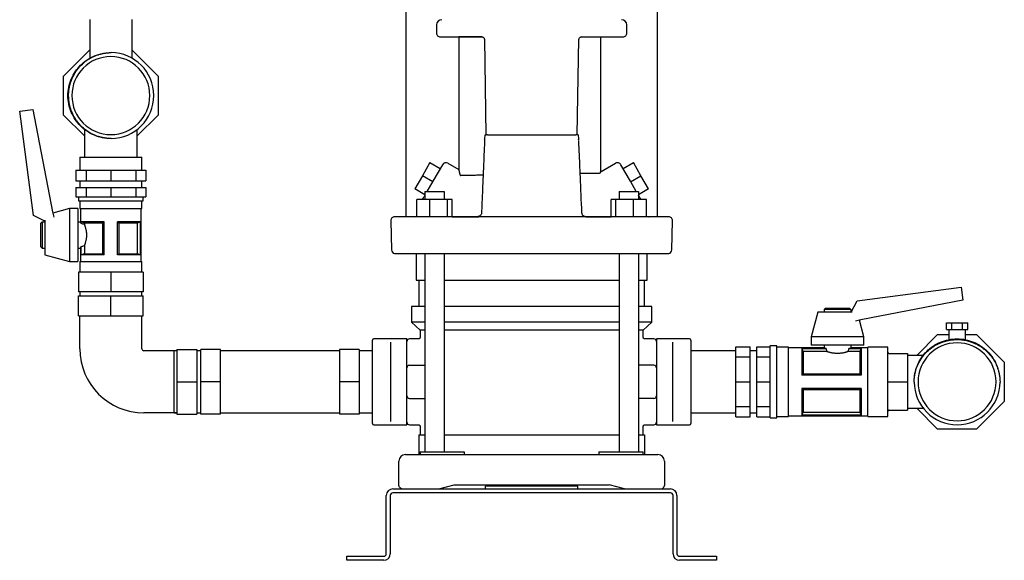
# Model space of a CAD drawing. Header units: millimetres. Extents: x 16 to 1624, y 15 to 847.
# Tile 5 of 6: x 879 to 1624, y 15 to 424. Entities that reach past the tile are written whole.
import ezdxf

# ---------------------------------------------------------------- set-up
doc = ezdxf.new("R2010")
doc.units = ezdxf.units.MM

msp = doc.modelspace()

# ---------------------------------------------------------------- linework, layer by layer
at = {"color": 7, "linetype": 'Continuous', "lineweight": 25}
for p, q in [((1171.11, 274.76), (1171.11, 508.86)), ((1361.11, 437.76), (1361.11, 274.76)), ((931.76, 423.86), (931.76, 394.72)), ((963.76, 394.56), (963.76, 423.86)), ((1194.07, 419.8), (1194.01, 413.79)), ((1338.22, 413.79), (1338.15, 419.8)), ((1197.01, 410.76), (1228.64, 410.76)), ((1210.87, 410.76), (1210.87, 310.45)), ((1228.52, 410.76), (1210.87, 410.76)), ((1228.97, 410.66), (1228.76, 410.75)), ((1303.59, 410.76), (1303.13, 410.65)), ((1303.59, 410.76), (1335.22, 410.76)), ((1318.36, 308.76), (1318.36, 410.76)), ((1230.3, 409.01), (1231.55, 336.76)), ((1300.68, 336.71), (1301.94, 409.01)), ((911.86, 381.17), (931.76, 401.07)), ((963.76, 400.77), (983.36, 381.17)), ((911.86, 351.55), (911.86, 381.17)), ((919.43, 381.63), (919.74, 382.1)), ((983.36, 381.17), (983.36, 351.55)), ((878.6, 354.46), (888.49, 355.77)), ((889.05, 275.7), (878.6, 354.46)), ((888.49, 355.77), (903.51, 278.51)), ((927.61, 335.8), (911.86, 351.55)), ((983.36, 351.55), (967.61, 335.8)), ((927.61, 340.75), (927.61, 319.86)), ((967.61, 319.86), (967.61, 340.74)), ((1301.73, 332.54), (1301.69, 333.41)), ((924.14, 319.86), (924.14, 309.86)), ((924.14, 319.86), (947.61, 319.86)), ((947.61, 319.86), (971.09, 319.86)), ((971.09, 309.86), (971.09, 319.86)), ((1189.15, 315.68), (1183.4, 305.72)), ((1189.15, 315.68), (1196.95, 311.18)), ((1198.61, 314.06), (1191.42, 301.61)), ((1202.71, 315.16), (1210.87, 310.45)), ((1318.78, 308.96), (1329.51, 315.16)), ((1340.8, 301.61), (1333.61, 314.06)), ((1335.28, 311.18), (1343.07, 315.68)), ((1348.82, 305.72), (1343.07, 315.68)), ((921.04, 309.86), (921.04, 301.86)), ((921.04, 309.86), (928.82, 309.86)), ((928.82, 309.86), (928.82, 301.86)), ((928.82, 309.86), (947.61, 309.86)), ((947.61, 309.86), (947.61, 301.86)), ((947.61, 309.86), (966.4, 309.86)), ((966.4, 309.86), (966.4, 301.86)), ((966.4, 309.86), (974.19, 309.86)), ((974.19, 309.86), (974.19, 301.86)), ((1183.4, 305.72), (1177.65, 295.76)), ((1191.2, 301.22), (1183.4, 305.72)), ((1341.03, 301.22), (1348.82, 305.72)), ((1354.57, 295.76), (1348.82, 305.72)), ((921.04, 301.86), (928.82, 301.86)), ((924.14, 301.86), (924.14, 296.86)), ((928.82, 301.86), (947.61, 301.86)), ((947.61, 301.86), (966.4, 301.86)), ((966.4, 301.86), (974.19, 301.86)), ((971.09, 296.86), (971.09, 301.86)), ((1191.42, 301.61), (1186.89, 293.76)), ((1345.33, 293.76), (1340.8, 301.61)), ((921.04, 296.86), (921.04, 289.86)), ((921.04, 296.86), (928.82, 296.86)), ((928.82, 296.86), (928.82, 289.86)), ((928.82, 296.86), (947.61, 296.86)), ((947.61, 296.86), (947.61, 289.86)), ((947.61, 296.86), (966.4, 296.86)), ((966.4, 296.86), (966.4, 289.86)), ((966.4, 296.86), (974.19, 296.86)), ((974.19, 296.86), (974.19, 289.86)), ((1185.27, 291.36), (1177.65, 295.76)), ((1185.27, 293.76), (1185.27, 287.76)), ((1185.27, 293.76), (1199.87, 293.76)), ((1199.87, 293.76), (1199.87, 287.76)), ((1332.36, 293.76), (1332.36, 287.76)), ((1332.36, 293.76), (1346.96, 293.76)), ((1354.57, 295.76), (1346.96, 291.36)), ((1346.96, 293.76), (1346.96, 287.76)), ((921.04, 289.86), (928.82, 289.86)), ((923.14, 289.86), (923.14, 286.86)), ((923.14, 286.86), (947.61, 286.86)), ((924.14, 286.86), (924.14, 280.86)), ((928.82, 289.86), (947.61, 289.86)), ((947.61, 289.86), (966.4, 289.86)), ((947.61, 286.86), (972.09, 286.86)), ((966.4, 289.86), (974.19, 289.86)), ((971.09, 280.86), (971.09, 286.86)), ((972.09, 286.86), (972.09, 289.86)), ((1179.18, 274.76), (1179.18, 287.76)), ((1188.98, 287.76), (1179.18, 287.76)), ((1184.31, 289.29), (1184.1, 288.93)), ((1188.98, 274.76), (1188.98, 287.76)), ((1202.37, 287.76), (1188.98, 287.76)), ((1202.37, 274.76), (1202.37, 287.76)), ((1205.95, 287.76), (1202.37, 287.76)), ((1205.96, 274.76), (1205.95, 287.76)), ((1326.27, 274.76), (1326.27, 287.76)), ((1329.85, 287.76), (1326.27, 287.76)), ((1329.85, 274.76), (1329.85, 287.76)), ((1343.24, 287.76), (1329.85, 287.76)), ((1343.24, 274.76), (1343.24, 287.76)), ((1353.04, 287.76), (1343.24, 287.76)), ((1353.04, 274.76), (1353.04, 287.76)), ((1353.04, 275.08), (1353.04, 287.76)), ((1353.04, 287.76), (1353.04, 287.76)), ((903.51, 278.51), (904.45, 274.38)), ((916.39, 280.86), (903.74, 277.49)), ((922.64, 280.86), (916.39, 280.86)), ((916.39, 280.86), (916.39, 260.86)), ((922.64, 280.86), (922.64, 260.86)), ((924.14, 280.86), (947.61, 280.86)), ((924.64, 280.86), (924.64, 270.86)), ((947.61, 280.86), (971.09, 280.86)), ((970.59, 240.86), (970.59, 280.86)), ((1228.17, 277.79), (1228.02, 276.89)), ((1304.13, 277.68), (1304.09, 277.79)), ((1304.26, 276.89), (1304.11, 277.79)), ((1304.26, 276.89), (1304.29, 276.84)), ((897.64, 271.3), (889.05, 275.7)), ((894.64, 269.86), (895.64, 270.86)), ((894.64, 251.86), (894.64, 269.86)), ((895.64, 270.86), (897.64, 270.86)), ((895.64, 270.86), (895.64, 250.86)), ((897.64, 272.04), (897.64, 260.86)), ((922.64, 270.86), (924.64, 270.86)), ((942.61, 270.86), (925.19, 270.86)), ((925.19, 269.52), (925.19, 270.86)), ((925.19, 269.52), (925.24, 269.52)), ((925.24, 269.52), (925.24, 270.84)), ((941.54, 269.93), (927.54, 269.93)), ((927.54, 269.93), (927.54, 268.81)), ((941.54, 246.79), (941.54, 269.93)), ((942.61, 245.86), (942.61, 270.86)), ((970.04, 270.86), (952.61, 270.86)), ((952.61, 245.86), (952.61, 270.86)), ((967.69, 269.93), (953.68, 269.93)), ((953.68, 269.93), (953.68, 246.79)), ((967.69, 246.79), (967.69, 269.93)), ((969.98, 270.84), (969.98, 245.88)), ((970.04, 245.86), (970.04, 270.86)), ((1159.46, 271.68), (1160.04, 249.68)), ((1176.52, 274.76), (1162.46, 274.76)), ((1348.37, 274.76), (1183.85, 274.76)), ((1205.96, 274.76), (1226.03, 274.76)), ((1205.96, 274.76), (1225.25, 274.76)), ((1307.03, 274.76), (1326.27, 274.76)), ((1354.88, 274.76), (1355.12, 274.76)), ((1369.77, 274.76), (1355.71, 274.76)), ((1372.19, 249.68), (1372.77, 271.68)), ((897.64, 260.86), (897.64, 245.86)), ((916.39, 260.86), (916.39, 240.86)), ((922.64, 260.86), (922.64, 240.86)), ((894.64, 251.86), (895.64, 250.86)), ((895.64, 250.86), (897.64, 250.86)), ((922.64, 250.86), (924.64, 250.86)), ((924.64, 250.86), (924.64, 240.86)), ((925.19, 245.86), (925.19, 252.2)), ((925.24, 252.2), (925.19, 252.2)), ((925.24, 245.88), (925.24, 252.2)), ((927.54, 252.91), (927.54, 246.79)), ((927.54, 246.79), (941.54, 246.79)), ((953.68, 246.79), (967.69, 246.79)), ((1178.76, 246.86), (1178.76, 226.86)), ((1185.27, 246.86), (1185.27, 96.86)), ((1199.87, 246.86), (1199.87, 96.86)), ((1332.36, 246.86), (1332.36, 96.86)), ((1346.96, 246.86), (1346.96, 96.86)), ((1353.46, 226.86), (1353.46, 246.86)), ((897.64, 245.86), (916.39, 240.86)), ((916.39, 240.86), (922.64, 240.86)), ((924.14, 240.86), (924.14, 232.86)), ((924.14, 240.86), (947.61, 240.86)), ((942.61, 245.86), (925.19, 245.86)), ((947.61, 240.86), (971.09, 240.86)), ((970.04, 245.86), (952.61, 245.86)), ((971.09, 232.86), (971.09, 240.86)), ((923.06, 232.86), (923.06, 217.86)), ((947.61, 232.86), (923.06, 232.86)), ((947.61, 232.86), (947.61, 217.86)), ((972.16, 232.86), (947.61, 232.86)), ((972.16, 232.86), (972.16, 217.86)), ((1178.76, 226.86), (1185.27, 226.86)), ((1180.76, 226.86), (1180.76, 206.86)), ((1199.87, 226.86), (1266.11, 226.86)), ((1266.11, 226.86), (1332.36, 226.86)), ((1346.96, 226.86), (1353.46, 226.86)), ((1351.46, 206.86), (1351.46, 226.86)), ((947.61, 217.86), (923.06, 217.86)), ((924.14, 217.86), (924.14, 214.86)), ((972.16, 217.86), (947.61, 217.86)), ((971.09, 214.86), (971.09, 217.86)), ((1512.45, 211.1), (1591.21, 221.55)), ((1591.21, 221.55), (1592.52, 211.66)), ((923.06, 199.86), (923.06, 214.86)), ((923.06, 214.86), (947.61, 214.86)), ((947.61, 199.86), (947.61, 214.86)), ((947.61, 214.86), (972.16, 214.86)), ((972.16, 199.86), (972.16, 214.86)), ((1508.05, 202.51), (1512.45, 211.1)), ((1592.52, 211.66), (1515.26, 196.64)), ((1175.11, 206.86), (1175.11, 194.86)), ((1185.27, 206.86), (1175.11, 206.86)), ((1266.11, 206.86), (1199.87, 206.86)), ((1332.36, 206.86), (1266.11, 206.86)), ((1357.11, 206.86), (1346.96, 206.86)), ((1357.11, 194.86), (1357.11, 206.86)), ((1482.61, 202.51), (1477.61, 183.76)), ((1497.61, 202.51), (1482.61, 202.51)), ((1488.61, 205.51), (1487.61, 204.51)), ((1487.61, 204.51), (1487.61, 202.51)), ((1507.61, 204.51), (1487.61, 204.51)), ((1488.61, 205.51), (1506.61, 205.51)), ((1508.79, 202.51), (1497.61, 202.51)), ((1506.61, 205.51), (1507.61, 204.51)), ((1507.61, 204.51), (1507.61, 202.51)), ((923.06, 199.86), (947.61, 199.86)), ((924.14, 174.86), (924.14, 199.86)), ((947.61, 199.86), (972.16, 199.86)), ((971.09, 174.86), (971.09, 199.86)), ((1175.11, 194.86), (1181.61, 188.86)), ((1185.27, 194.86), (1175.11, 194.86)), ((1266.11, 194.86), (1199.87, 194.86)), ((1332.36, 194.86), (1266.11, 194.86)), ((1357.11, 194.86), (1346.96, 194.86)), ((1350.61, 188.86), (1357.11, 194.86)), ((1515.26, 196.64), (1511.13, 195.7)), ((1517.61, 183.76), (1514.24, 196.41)), ((1580.03, 189.36), (1580.03, 194.36)), ((1580.03, 194.36), (1584.07, 194.36)), ((1584.07, 189.36), (1584.07, 194.36)), ((1584.07, 194.36), (1592.15, 194.36)), ((1592.15, 189.36), (1592.15, 194.36)), ((1592.15, 194.36), (1596.2, 194.36)), ((1596.2, 189.36), (1596.2, 194.36)), ((1181.61, 188.86), (1181.61, 183.36)), ((1185.27, 188.86), (1181.61, 188.86)), ((1266.11, 188.86), (1199.87, 188.86)), ((1332.36, 188.86), (1266.11, 188.86)), ((1350.61, 188.86), (1346.96, 188.86)), ((1350.61, 183.36), (1350.61, 188.86)), ((1580.03, 189.36), (1584.07, 189.36)), ((1581.76, 189.36), (1581.76, 181.73)), ((1584.07, 189.36), (1592.15, 189.36)), ((1592.15, 189.36), (1596.2, 189.36)), ((1594.46, 181.73), (1594.46, 189.36)), ((1145.61, 149.86), (1145.61, 181.36)), ((1171.61, 182.36), (1146.61, 182.36)), ((1159.61, 161.4), (1159.61, 179.86)), ((1171.61, 179.86), (1171.61, 182.36)), ((1171.61, 161.4), (1171.61, 179.86)), ((1180.61, 182.36), (1173.61, 182.36)), ((1358.61, 182.36), (1351.61, 182.36)), ((1385.61, 182.36), (1360.61, 182.36)), ((1360.61, 182.36), (1360.61, 179.86)), ((1360.61, 179.86), (1360.61, 161.4)), ((1372.61, 179.86), (1372.61, 161.4)), ((1386.61, 181.36), (1386.61, 149.86)), ((1477.61, 183.76), (1477.61, 177.51)), ((1497.61, 183.76), (1477.61, 183.76)), ((1517.61, 183.76), (1497.61, 183.76)), ((1517.61, 177.51), (1517.61, 183.76)), ((1557.55, 169.86), (1573.3, 185.61)), ((1573.3, 185.61), (1581.76, 185.61)), ((1594.46, 185.61), (1602.92, 185.61)), ((1602.92, 185.61), (1623.86, 164.67)), ((997.61, 173.34), (972.61, 173.34)), ((997.61, 173.34), (995.61, 173.34)), ((995.61, 149.86), (995.61, 173.34)), ((997.61, 174.41), (997.61, 149.86)), ((997.61, 174.41), (1012.61, 174.41)), ((1012.61, 174.41), (1012.61, 149.86)), ((1015.61, 173.34), (1012.61, 173.34)), ((1030.61, 174.41), (1015.61, 174.41)), ((1015.61, 149.86), (1015.61, 174.41)), ((1030.61, 149.86), (1030.61, 174.41)), ((1120.61, 173.34), (1030.61, 173.34)), ((1135.61, 174.41), (1120.61, 174.41)), ((1120.61, 174.41), (1120.61, 149.86)), ((1135.61, 174.41), (1135.61, 149.86)), ((1145.61, 173.34), (1135.61, 173.34)), ((1420.61, 173.34), (1386.61, 173.34)), ((1420.61, 176.43), (1431.61, 176.43)), ((1420.61, 168.65), (1420.61, 176.43)), ((1431.61, 168.65), (1431.61, 176.43)), ((1436.61, 173.34), (1431.61, 173.34)), ((1436.61, 176.43), (1446.61, 176.43)), ((1436.61, 168.65), (1436.61, 176.43)), ((1451.61, 177.01), (1446.61, 177.01)), ((1446.61, 149.86), (1446.61, 177.01)), ((1451.61, 149.86), (1451.61, 177.01)), ((1460.61, 176.01), (1451.61, 176.01)), ((1460.61, 149.86), (1460.61, 176.01)), ((1487.61, 175.51), (1460.61, 175.51)), ((1488.95, 175.02), (1470.61, 175.02)), ((1470.61, 175.02), (1470.61, 154.86)), ((1470.63, 174.98), (1488.95, 174.98)), ((1471.55, 172.72), (1471.55, 155.91)), ((1489.65, 172.72), (1471.55, 172.72)), ((1497.61, 177.51), (1477.61, 177.51)), ((1487.61, 177.51), (1487.61, 175.51)), ((1488.95, 174.98), (1488.95, 175.02)), ((1517.61, 177.51), (1497.61, 177.51)), ((1514.68, 172.72), (1505.57, 172.72)), ((1515.61, 175.02), (1506.27, 175.02)), ((1506.27, 175.02), (1506.27, 174.98)), ((1506.27, 174.98), (1515.59, 174.98)), ((1507.61, 177.51), (1507.61, 175.51)), ((1520.61, 175.51), (1507.61, 175.51)), ((1514.68, 155.91), (1514.68, 172.72)), ((1515.61, 175.02), (1515.61, 154.86)), ((1535.61, 176.01), (1520.61, 176.01)), ((1520.61, 149.86), (1520.61, 176.01)), ((1535.61, 149.86), (1535.61, 176.01)), ((1603.38, 178.04), (1603.85, 177.73)), ((1420.61, 168.65), (1431.61, 168.65)), ((1420.61, 149.86), (1420.61, 168.65)), ((1431.61, 149.86), (1431.61, 168.65)), ((1436.61, 149.86), (1436.61, 168.65)), ((1436.61, 168.65), (1446.61, 168.65)), ((1536.61, 171.36), (1550.61, 171.36)), ((1550.61, 171.36), (1550.61, 149.86)), ((1562.5, 169.86), (1550.61, 169.86)), ((1623.86, 164.67), (1623.86, 135.05)), ((1159.61, 138.32), (1159.61, 161.4)), ((1171.61, 138.32), (1171.61, 161.4)), ((1173.61, 162.36), (1185.27, 162.36)), ((1358.61, 162.36), (1346.96, 162.36)), ((1360.61, 161.4), (1360.61, 149.86)), ((1372.61, 161.4), (1372.61, 149.86)), ((995.61, 126.39), (995.61, 149.86)), ((997.61, 149.86), (1012.61, 149.86)), ((997.61, 149.86), (997.61, 125.31)), ((1012.61, 149.86), (1012.61, 125.31)), ((1030.61, 149.86), (1015.61, 149.86)), ((1015.61, 125.31), (1015.61, 149.86)), ((1030.61, 125.31), (1030.61, 149.86)), ((1135.61, 149.86), (1120.61, 149.86)), ((1120.61, 149.86), (1120.61, 125.31)), ((1135.61, 149.86), (1135.61, 125.31)), ((1145.61, 118.36), (1145.61, 149.86)), ((1360.61, 149.86), (1360.61, 138.32)), ((1372.61, 149.86), (1372.61, 138.32)), ((1386.61, 149.86), (1386.61, 118.36)), ((1420.61, 149.86), (1431.61, 149.86)), ((1420.61, 131.07), (1420.61, 149.86)), ((1431.61, 131.07), (1431.61, 149.86)), ((1436.61, 149.86), (1446.61, 149.86)), ((1436.61, 131.07), (1436.61, 149.86)), ((1446.61, 122.71), (1446.61, 149.86)), ((1451.61, 122.71), (1451.61, 149.86)), ((1460.61, 123.71), (1460.61, 149.86)), ((1515.61, 154.86), (1470.61, 154.86)), ((1471.55, 155.91), (1514.68, 155.91)), ((1520.61, 123.71), (1520.61, 149.86)), ((1535.61, 123.71), (1535.61, 149.86)), ((1536.61, 149.86), (1550.61, 149.86)), ((1550.61, 149.86), (1550.61, 128.36)), ((1470.61, 144.86), (1470.61, 124.7)), ((1515.61, 144.86), (1470.61, 144.86)), ((1471.55, 143.81), (1471.55, 127)), ((1514.68, 143.81), (1471.55, 143.81)), ((1514.68, 127), (1514.68, 143.81)), ((1515.61, 144.86), (1515.61, 124.7)), ((1159.61, 119.86), (1159.61, 138.32)), ((1171.61, 119.86), (1171.61, 138.32)), ((1173.61, 137.36), (1185.27, 137.36)), ((1358.61, 137.36), (1346.96, 137.36)), ((1360.61, 138.32), (1360.61, 119.86)), ((1372.61, 138.32), (1372.61, 119.86)), ((1623.86, 135.05), (1602.92, 114.11)), ((1420.61, 131.07), (1431.61, 131.07)), ((1420.61, 123.29), (1420.61, 131.07)), ((1431.61, 123.29), (1431.61, 131.07)), ((1436.61, 131.07), (1446.61, 131.07)), ((1436.61, 123.29), (1436.61, 131.07)), ((1471.55, 127), (1514.68, 127)), ((1536.61, 128.36), (1550.61, 128.36)), ((1550.61, 129.86), (1562.5, 129.86)), ((1573.3, 114.11), (1557.55, 129.86)), ((997.61, 126.39), (972.61, 126.39)), ((995.61, 126.39), (997.61, 126.39)), ((997.61, 125.31), (1012.61, 125.31)), ((1012.61, 126.39), (1015.61, 126.39)), ((1030.61, 125.31), (1015.61, 125.31)), ((1030.61, 126.39), (1120.61, 126.39)), ((1135.61, 125.31), (1120.61, 125.31)), ((1135.61, 126.39), (1145.61, 126.39)), ((1171.61, 117.36), (1171.61, 119.86)), ((1360.61, 119.86), (1360.61, 117.36)), ((1386.61, 126.39), (1420.61, 126.39)), ((1420.61, 123.29), (1431.61, 123.29)), ((1431.61, 126.39), (1436.61, 126.39)), ((1436.61, 123.29), (1446.61, 123.29)), ((1446.61, 122.71), (1451.61, 122.71)), ((1451.61, 123.71), (1460.61, 123.71)), ((1460.61, 124.21), (1520.61, 124.21)), ((1515.61, 124.7), (1470.61, 124.7)), ((1515.59, 124.74), (1470.63, 124.74)), ((1520.61, 123.71), (1535.61, 123.71)), ((1146.61, 117.36), (1171.61, 117.36)), ((1173.61, 117.36), (1180.61, 117.36)), ((1181.61, 116.36), (1181.61, 109.86)), ((1350.61, 109.86), (1350.61, 116.36)), ((1351.61, 117.36), (1358.61, 117.36)), ((1360.61, 117.36), (1385.61, 117.36)), ((1602.92, 114.11), (1573.3, 114.11)), ((1180.61, 109.86), (1180.61, 94.86)), ((1180.61, 109.86), (1185.27, 109.86)), ((1199.87, 109.86), (1332.36, 109.86)), ((1346.96, 109.86), (1351.61, 109.86)), ((1351.61, 109.86), (1351.61, 94.86)), ((1165.61, 71.39), (1165.61, 89.86)), ((1170.61, 94.86), (1190.81, 94.86)), ((1181.61, 96.86), (1181.61, 94.86)), ((1181.61, 96.86), (1202.95, 96.86)), ((1190.81, 94.86), (1341.41, 94.86)), ((1202.95, 96.86), (1215.14, 96.86)), ((1215.14, 96.86), (1215.14, 94.86)), ((1317.08, 96.86), (1317.08, 94.86)), ((1317.08, 96.86), (1329.27, 96.86)), ((1329.27, 96.86), (1350.61, 96.86)), ((1341.41, 94.86), (1361.61, 94.86)), ((1350.61, 94.86), (1350.61, 96.86)), ((1366.61, 89.86), (1366.61, 71.39)), ((1161.11, 68.86), (1371.11, 68.86)), ((1195.91, 68.86), (1207.41, 71.86)), ((1207.41, 71.86), (1324.81, 71.86)), ((1231.11, 68.86), (1231.11, 70.86)), ((1301.11, 70.86), (1231.11, 70.86)), ((1246.11, 71.86), (1246.11, 70.86)), ((1249.11, 71.86), (1249.11, 70.86)), ((1283.11, 71.86), (1283.11, 70.86)), ((1286.11, 71.86), (1286.11, 70.86)), ((1301.11, 68.86), (1301.11, 70.86)), ((1336.31, 68.86), (1324.81, 71.86)), ((1156.11, 19.86), (1156.11, 63.86)), ((1159.11, 63.86), (1159.11, 19.86)), ((1371.11, 65.86), (1161.11, 65.86)), ((1373.11, 19.86), (1373.11, 63.86)), ((1376.11, 63.86), (1376.11, 19.86)), ((1126.11, 14.86), (1126.11, 17.86)), ((1126.11, 17.86), (1131.11, 17.86)), ((1131.11, 17.86), (1154.11, 17.86)), ((1378.11, 17.86), (1401.11, 17.86)), ((1401.11, 17.86), (1406.11, 17.86)), ((1406.11, 17.86), (1406.11, 14.86)), ((1131.11, 14.86), (1126.11, 14.86)), ((1154.11, 14.86), (1131.11, 14.86)), ((1401.11, 14.86), (1378.11, 14.86)), ((1406.11, 14.86), (1401.11, 14.86))]:
    msp.add_line(p, q, dxfattribs=at)
at = {"color": 7, "linetype": 'Continuous', "lineweight": 25, "flags": 128}
for points in [[(1318.78, 308.96), (1318.78, 308.96)], [(1318.78, 308.96), (1318.78, 308.96)], [(925.24, 270.84), (925.21, 270.85), (925.19, 270.86)], [(970.04, 270.86), (970.01, 270.85), (969.98, 270.84)], [(925.19, 245.86), (925.22, 245.87), (925.24, 245.88)], [(969.98, 245.88), (970.01, 245.87), (970.04, 245.86)], [(1470.61, 175.02), (1470.62, 174.99), (1470.63, 174.98)], [(1515.59, 174.98), (1515.6, 175), (1515.61, 175.02)], [(1470.63, 124.74), (1470.62, 124.72), (1470.61, 124.7)], [(1515.61, 124.7), (1515.6, 124.73), (1515.59, 124.74)]]:
    msp.add_lwpolyline(points, dxfattribs=at)
at = {"color": 7, "linetype": 'Continuous', "lineweight": 25}
for centre, radius, start, end in [((1198.07, 419.76), 4, 90, 179.4), ((1334.15, 419.76), 4, 0.6, 90), ((1197.01, 413.76), 3, 179.4, 270), ((1335.22, 413.76), 3, 270, 0.6), ((947.61, 366.36), 29.5, 90, 270), ((947.61, 366.36), 29.5, 270, 90), ((947.61, 366.36), 32.5, 270.26129, 89.73871), ((1201.21, 312.56), 3, 60.0187, 150), ((1331.01, 312.56), 3, 30, 120.01875), ((1162.46, 271.76), 3, 90.0005, 181.5), ((1177.11, 281.76), 7, 270, 287.29222), ((1355.12, 281.76), 7, 252.73875, 270), ((1369.77, 271.76), 3, 358.5, 89.9995), ((1163.04, 249.76), 3, 181.5, 255.22028), ((1369.19, 249.76), 3, 284.75849, 358.48043), ((1146.61, 181.36), 1, 90, 180), ((1173.61, 180.36), 2, 90, 180), ((1358.61, 180.36), 2, 0, 90), ((1385.61, 181.36), 1, 0, 90), ((1588.11, 149.86), 29.5, 0, 180), ((972.61, 174.86), 48.47, 180, 270), ((972.61, 174.86), 1.53, 180, 270), ((1173.61, 160.36), 2, 90, 180), ((1358.61, 160.36), 2, 0, 90), ((1588.11, 149.86), 32.5, 180.26129, 359.73871), ((1588.11, 149.86), 29.5, 180, 0), ((1173.61, 139.36), 2, 180, 270), ((1358.61, 139.36), 2, 270, 0), ((1173.61, 119.36), 2, 180, 270), ((1358.61, 119.36), 2, 270, 360), ((1146.61, 118.36), 1, 180, 270), ((1385.61, 118.36), 1, 270, 0), ((1170.61, 89.86), 5, 90, 180), ((1361.61, 89.86), 5, 0, 90), ((1161.11, 63.86), 5, 90, 180), ((1371.11, 63.86), 5, 0, 90), ((1161.11, 63.86), 2, 90, 180), ((1371.11, 63.86), 2, 0, 90), ((1154.11, 19.86), 2, 270, 0), ((1154.11, 19.86), 5, 270, 0), ((1378.11, 19.86), 5, 180, 270), ((1378.11, 19.86), 2, 180, 270)]:
    msp.add_arc(centre, radius, start, end, dxfattribs=at)
for points, knots in [([(1228.76, 410.75), (1228.8, 410.75), (1228.87, 410.74), (1229.19, 410.64), (1229.71, 410.33), (1230.2, 409.69), (1230.27, 409.24), (1230.3, 409.01)], [0, 0, 0, 0, 0.086927, 0.189036, 0.436195, 0.718087, 1, 1, 1, 1]), ([(1301.94, 409.01), (1301.95, 409.21), (1302, 409.6), (1302.44, 410.25), (1302.95, 410.6), (1303.31, 410.73), (1303.41, 410.74), (1303.46, 410.75)], [0, 0, 0, 0, 0.264186, 0.538795, 0.792882, 0.903111, 1, 1, 1, 1]), ([(947.61, 333.86), (945.48, 333.98), (941.23, 334.22), (935.1, 336.16), (929.44, 339.16), (924.48, 343.23), (920.42, 348.19), (917.39, 353.84), (915.53, 359.98), (914.91, 366.36), (915.53, 372.74), (917.39, 378.88), (920.42, 384.53), (924.48, 389.5), (929.45, 393.52), (934.13, 396.2), (937.2, 397.04), (938.22, 397.31)], [0, 0, 0, 0, 0.069313, 0.137636, 0.206788, 0.276208, 0.344648, 0.413586, 0.48306, 0.551733, 0.620406, 0.689881, 0.758819, 0.827258, 0.896679, 0.965831, 1, 1, 1, 1]), ([(919.43, 381.63), (919.51, 381.78), (919.69, 382.12), (919.99, 382.65), (920.34, 383.24), (920.74, 383.9), (921.2, 384.6), (921.91, 385.63), (922.98, 387.03), (924.89, 389.23), (927.6, 391.74), (930.5, 393.78), (932.91, 395.15), (934.78, 396.06), (936.88, 396.92), (938.51, 397.45), (939.57, 397.74), (940.03, 397.86), (940.56, 397.99), (941.18, 398.13), (941.88, 398.27), (942.65, 398.42), (943.51, 398.55), (944.46, 398.67), (945.48, 398.77), (946.6, 398.84), (947.36, 398.85), (947.76, 398.86)], [0, 0, 0, 0, 0.01523, 0.03273, 0.052487, 0.074479, 0.098683, 0.125069, 0.182486, 0.25009, 0.375924, 0.5, 0.554503, 0.61441, 0.679509, 0.74988, 0.761199, 0.77477, 0.790605, 0.808717, 0.829117, 0.851816, 0.876825, 0.904148, 0.933788, 0.965742, 1, 1, 1, 1]), ([(919.43, 351.09), (919.34, 351.26), (919.16, 351.62), (918.88, 352.18), (918.59, 352.81), (918.29, 353.49), (917.98, 354.23), (917.67, 355.03), (917.36, 355.89), (917.06, 356.81), (916.78, 357.8), (916.51, 358.85), (916.27, 359.96), (916.05, 361.13), (915.88, 362.36), (915.74, 363.65), (915.66, 364.99), (915.62, 366.63), (915.69, 368.52), (915.89, 370.59), (916.21, 372.51), (916.6, 374.27), (917.05, 375.88), (917.53, 377.33), (918.02, 378.62), (918.51, 379.76), (918.97, 380.74), (919.29, 381.35), (919.43, 381.63)], [0, 0, 0, 0, 0.018062, 0.03791, 0.059548, 0.082977, 0.108198, 0.135207, 0.164, 0.194565, 0.22689, 0.260954, 0.296734, 0.334197, 0.373307, 0.414016, 0.456273, 0.500013, 0.569283, 0.634659, 0.695918, 0.752886, 0.80544, 0.853492, 0.896991, 0.935911, 0.970244, 1, 1, 1, 1]), ([(947.76, 333.86), (947.57, 333.86), (947.19, 333.87), (946.62, 333.89), (946.08, 333.92), (945.54, 333.95), (945.03, 334), (944.52, 334.05), (944.04, 334.1), (943.57, 334.17), (943.12, 334.23), (942.68, 334.3), (942.26, 334.38), (941.85, 334.45), (941.46, 334.53), (941.09, 334.61), (940.73, 334.69), (940.39, 334.77), (940.06, 334.85), (939.75, 334.93), (939.45, 335.01), (938.56, 335.26), (937.09, 335.73), (935.24, 336.47), (933.26, 337.39), (930.72, 338.79), (927.59, 340.99), (924.98, 343.42), (923.06, 345.59), (921.96, 347.02), (921.09, 348.27), (920.51, 349.18), (919.95, 350.12), (919.6, 350.77), (919.43, 351.09)], [0, 0, 0, 0, 0.016633, 0.032835, 0.048605, 0.063942, 0.078843, 0.093309, 0.107339, 0.120931, 0.134087, 0.146807, 0.159089, 0.170936, 0.182348, 0.193326, 0.20387, 0.213981, 0.223661, 0.232911, 0.241732, 0.250126, 0.312487, 0.374992, 0.421555, 0.500022, 0.625336, 0.749954, 0.80607, 0.874992, 0.905697, 0.936776, 0.968215, 1, 1, 1, 1]), ([(1230.53, 333.38), (1230.59, 333.78), (1230.67, 334.92), (1230.87, 336.04), (1231, 336.76)], [0, 0, 0, 0, 0.355959, 1, 1, 1, 1]), ([(1231, 336.76), (1231.03, 336.76), (1231.08, 336.76), (1231.16, 336.76), (1231.24, 336.76), (1231.36, 336.76), (1231.52, 336.76), (1231.67, 336.76), (1231.74, 336.76)], [0, 0, 0, 0, 0.126846, 0.254064, 0.382154, 0.51161, 0.758705, 1, 1, 1, 1]), ([(1232.62, 336.76), (1235.83, 336.76), (1239.18, 336.76), (1246.03, 336.76), (1249.55, 336.76), (1253.11, 336.76)], [0, 0, 0, 0, 0.5, 0.5, 1, 1, 1, 1]), ([(1279.12, 336.76), (1282.68, 336.76), (1286.19, 336.76), (1293.05, 336.76), (1296.39, 336.76), (1299.61, 336.76)], [0, 0, 0, 0, 0.5, 0.5, 1, 1, 1, 1]), ([(1301.22, 336.76), (1301.2, 336.76), (1301.15, 336.76), (1301.06, 336.76), (1300.97, 336.76), (1300.88, 336.76), (1300.78, 336.76), (1300.69, 336.76), (1300.59, 336.76), (1300.52, 336.76), (1300.48, 336.76)], [0, 0, 0, 0, 0.135107, 0.267773, 0.397789, 0.524922, 0.64893, 0.769581, 0.886665, 1, 1, 1, 1]), ([(1301.22, 336.76), (1301.21, 336.76), (1301.24, 336.76), (1301.27, 336.76), (1301.28, 336.76), (1301.29, 336.76), (1301.3, 336.76), (1301.3, 336.76), (1301.3, 336.76), (1301.27, 336.76), (1301.24, 336.76), (1301.22, 336.76)], [0, 0, 0, 0, 0.113606, 0.217617, 0.310579, 0.391453, 0.459552, 0.514572, 0.685732, 0.848184, 1, 1, 1, 1]), ([(1301.22, 336.76), (1301.35, 336.04), (1301.56, 334.93), (1301.64, 333.8), (1301.69, 333.41)], [0, 0, 0, 0, 0.652843, 1, 1, 1, 1]), ([(1230.53, 333.38), (1230.33, 329.11), (1229.91, 319.73), (1229.33, 305.57), (1228.74, 291.31), (1228.35, 282.15), (1228.17, 277.79)], [0, 0, 0, 0, 0.229929, 0.505447, 0.764215, 1, 1, 1, 1]), ([(1304.13, 277.68), (1303.74, 286.78), (1303.35, 295.88), (1302.76, 309.54), (1302.57, 314.1), (1302.28, 320.93), (1302.18, 323.21), (1301.97, 327.77), (1301.87, 330.05), (1301.76, 332.33)], [0, 0, 0, 0, 0.5, 0.5, 0.75, 0.75, 0.875, 0.875, 1, 1, 1, 1]), ([(1210.87, 310.45), (1210.87, 310.45), (1210.87, 310.45), (1210.87, 310.43), (1210.88, 310.41), (1210.89, 310.38), (1210.9, 310.33), (1210.91, 310.28), (1210.93, 310.22), (1210.94, 310.15), (1210.96, 310.07), (1210.98, 309.98), (1211.01, 309.88), (1211.04, 309.73), (1211.1, 309.52), (1211.17, 309.22), (1211.24, 308.89), (1211.33, 308.51), (1211.43, 308.1), (1211.49, 307.8), (1211.53, 307.65)], [0, 0, 0, 0, 0.039381, 0.078724, 0.118057, 0.157408, 0.196805, 0.236277, 0.275849, 0.315551, 0.35541, 0.395452, 0.435704, 0.476192, 0.561161, 0.646773, 0.73325, 0.82081, 0.90966, 1, 1, 1, 1]), ([(1211.53, 307.65), (1211.55, 307.57), (1211.58, 307.42), (1211.64, 307.21), (1211.69, 307.01), (1211.77, 306.77), (1211.86, 306.51), (1211.98, 306.26), (1212.1, 306.07), (1212.2, 305.95), (1212.29, 305.88), (1212.36, 305.85), (1212.41, 305.84), (1212.44, 305.84)], [0, 0, 0, 0, 0.080738, 0.160081, 0.238092, 0.314839, 0.452632, 0.582353, 0.699116, 0.808691, 0.875257, 0.938929, 1, 1, 1, 1]), ([(1229.35, 306.12), (1228.5, 306.11), (1226.07, 306.07), (1222.64, 306.01), (1219.1, 305.95), (1216.24, 305.9), (1213.96, 305.86), (1212.94, 305.85), (1212.44, 305.84)], [0, 0, 0, 0, 0.101767, 0.290491, 0.474676, 0.654322, 0.82943, 1, 1, 1, 1]), ([(1317.62, 307.56), (1317.23, 307.55), (1316.43, 307.54), (1314.35, 307.51), (1311.61, 307.46), (1308.07, 307.41), (1305.11, 307.36), (1303.17, 307.33), (1302.84, 307.32)], [0, 0, 0, 0, 0.183328, 0.370965, 0.562911, 0.759166, 0.959731, 1, 1, 1, 1]), ([(1317.62, 307.56), (1317.64, 307.56), (1317.66, 307.56), (1317.71, 307.58), (1317.75, 307.6), (1317.79, 307.63), (1317.83, 307.66), (1317.88, 307.71), (1317.93, 307.78), (1318.01, 307.9), (1318.11, 308.09), (1318.21, 308.33), (1318.28, 308.52), (1318.32, 308.64), (1318.34, 308.71), (1318.35, 308.75), (1318.36, 308.76), (1318.36, 308.76)], [0, 0, 0, 0, 0.027343, 0.056176, 0.086522, 0.1184, 0.151827, 0.186817, 0.237068, 0.293643, 0.413254, 0.547366, 0.693846, 0.772504, 0.846392, 0.923762, 1, 1, 1, 1]), ([(1185.26, 290.94), (1185.09, 290.64), (1184.68, 289.93), (1184.16, 289.04), (1184.07, 288.88), (1184.01, 288.78)], [0, 0, 0, 0, 0.217691, 0.524851, 1, 1, 1, 1]), ([(1185.21, 290.8), (1184.93, 290.33), (1184.51, 289.62), (1184.36, 289.37), (1184.31, 289.29)], [0, 0, 0, 0, 0.65725, 1, 1, 1, 1]), ([(1348.21, 288.78), (1348.19, 288.82), (1348.14, 288.9), (1347.77, 289.54), (1347.25, 290.44), (1346.96, 290.95)], [0, 0, 0, 0, 0.303754, 0.610122, 1, 1, 1, 1]), ([(1348.02, 289.11), (1347.95, 289.23), (1347.79, 289.51), (1347.28, 290.35), (1347.01, 290.8)], [0, 0, 0, 0, 0.4547577, 1, 1, 1, 1]), ([(1183.68, 287.76), (1183.7, 287.89), (1183.73, 288.25), (1183.91, 288.57), (1184.01, 288.78)], [0, 0, 0, 0, 0.360877, 1, 1, 1, 1]), ([(1348.54, 287.76), (1348.53, 287.89), (1348.49, 288.25), (1348.32, 288.57), (1348.21, 288.78)], [0, 0, 0, 0, 0.360877, 1, 1, 1, 1]), ([(1228.02, 276.89), (1227.88, 276.5), (1227.71, 276.2), (1227.39, 275.81), (1227.27, 275.69), (1227.03, 275.47), (1226.9, 275.37), (1226.49, 275.11), (1226.21, 274.98), (1225.6, 274.8), (1225.3, 274.76), (1224.99, 274.76)], [0, 0, 0, 0, 0.25, 0.25, 0.375, 0.375, 0.5, 0.5, 0.75, 0.75, 1, 1, 1, 1]), ([(1306.65, 274.79), (1306.46, 274.82), (1306.08, 274.88), (1305.46, 275.14), (1304.92, 275.59), (1304.52, 276.18), (1304.34, 276.68), (1304.26, 276.89)], [0, 0, 0, 0, 0.147973, 0.288992, 0.553925, 0.794645, 1, 1, 1, 1]), ([(925.19, 269.52), (925.17, 269.57), (925.13, 269.67), (925.08, 269.81), (925.02, 269.94), (924.98, 270.06), (924.93, 270.17), (924.89, 270.27), (924.85, 270.36), (924.82, 270.44), (924.78, 270.54), (924.73, 270.64), (924.69, 270.74), (924.66, 270.81), (924.64, 270.85), (924.64, 270.86), (924.64, 270.86)], [0, 0, 0, 0, 0.059505, 0.117988, 0.175453, 0.231903, 0.287343, 0.341778, 0.395211, 0.447648, 0.499094, 0.601209, 0.702309, 0.802442, 0.901656, 1, 1, 1, 1]), ([(927.54, 268.81), (927.56, 268.74), (927.61, 268.61), (927.69, 268.4), (927.77, 268.18), (927.86, 267.96), (927.94, 267.73), (928.02, 267.49), (928.17, 267.04), (928.39, 266.34), (928.65, 265.35), (928.87, 264.29), (929.04, 263.19), (929.15, 262.04), (929.19, 260.88), (929.15, 259.71), (929.04, 258.56), (928.87, 257.45), (928.65, 256.39), (928.39, 255.39), (928.15, 254.63), (927.96, 254.06), (927.82, 253.65), (927.67, 253.27), (927.58, 253.03), (927.54, 252.91)], [0, 0, 0, 0, 0.017904, 0.035754, 0.053568, 0.071362, 0.089152, 0.106955, 0.124786, 0.187717, 0.24986, 0.312631, 0.374403, 0.436933, 0.499018, 0.561344, 0.624169, 0.68625, 0.749347, 0.811432, 0.874316, 0.905723, 0.93708, 0.968475, 1, 1, 1, 1]), ([(1183.85, 274.76), (1183, 274.76), (1182.19, 274.76), (1180.67, 274.76), (1179.98, 274.76), (1178.72, 274.76), (1178.15, 274.76), (1177.21, 274.76), (1176.82, 274.76), (1176.52, 274.76)], [0, 0, 0, 0, 0.25, 0.25, 0.5, 0.5, 0.75, 0.75, 1, 1, 1, 1]), ([(1355.71, 274.76), (1355.41, 274.76), (1355.01, 274.76), (1354.06, 274.76), (1353.5, 274.76), (1352.24, 274.76), (1351.53, 274.76), (1350.02, 274.76), (1349.22, 274.76), (1348.37, 274.76)], [0, 0, 0, 0, 0.25, 0.25, 0.5, 0.5, 0.75, 0.75, 1, 1, 1, 1]), ([(924.64, 250.86), (924.64, 250.86), (924.64, 250.86), (924.64, 250.88), (924.65, 250.9), (924.67, 250.93), (924.68, 250.96), (924.7, 251.01), (924.73, 251.07), (924.75, 251.13), (924.79, 251.22), (924.84, 251.34), (924.91, 251.51), (924.99, 251.71), (925.09, 251.93), (925.15, 252.11), (925.19, 252.2)], [0, 0, 0, 0, 0.054379, 0.109018, 0.163926, 0.219111, 0.274582, 0.330346, 0.386412, 0.442787, 0.499481, 0.593047, 0.689855, 0.789932, 0.893306, 1, 1, 1, 1]), ([(1162.27, 246.86), (1162.27, 246.86), (1162.18, 246.86), (1162.51, 246.86), (1163.28, 246.86), (1164.49, 246.86), (1165.95, 246.86), (1167.55, 246.86), (1169.21, 246.86), (1170.82, 246.86), (1172.32, 246.86), (1173.57, 246.86), (1174.55, 246.86), (1175.26, 246.86), (1175.8, 246.86), (1176.12, 246.86), (1176.24, 246.86)], [0, 0, 0, 0, 0.002094, 0.148585, 0.283562, 0.407025, 0.518974, 0.619408, 0.708327, 0.785729, 0.851616, 0.905987, 0.939207, 0.96595, 0.986214, 1, 1, 1, 1]), ([(1174.61, 246.86), (1174.76, 246.86), (1175.03, 246.86), (1175.42, 246.86), (1175.75, 246.86), (1176.02, 246.86), (1176.17, 246.86), (1176.24, 246.86)], [0, 0, 0, 0, 0.276725, 0.515087, 0.715087, 0.876725, 1, 1, 1, 1]), ([(1176.24, 246.86), (1176.28, 246.86), (1176.37, 246.86), (1176.5, 246.86), (1176.64, 246.86), (1176.79, 246.86), (1176.95, 246.86), (1177.11, 246.86), (1177.28, 246.86), (1177.45, 246.86), (1177.63, 246.86), (1177.82, 246.86), (1178.01, 246.86), (1178.21, 246.86), (1178.41, 246.86), (1178.62, 246.86), (1178.83, 246.86), (1179.04, 246.86), (1179.4, 246.86), (1180.18, 246.86), (1181.2, 246.86), (1182.27, 246.86), (1182.99, 246.86), (1183.57, 246.86), (1183.92, 246.86), (1184.06, 246.86)], [0, 0, 0, 0, 0.031864, 0.063318, 0.09439, 0.125109, 0.155502, 0.185589, 0.215393, 0.244931, 0.274224, 0.303304, 0.3322, 0.360893, 0.389335, 0.417477, 0.445262, 0.472669, 0.499728, 0.581308, 0.748982, 0.833757, 0.903693, 0.959092, 1, 1, 1, 1]), ([(1184.06, 246.86), (1184.56, 246.86), (1185.57, 246.86), (1187.07, 246.86), (1188.59, 246.86), (1190.1, 246.86), (1191.62, 246.86), (1193.14, 246.86), (1194.66, 246.86), (1196.19, 246.86), (1197.72, 246.86), (1199.25, 246.86), (1200.79, 246.86), (1202.32, 246.86), (1203.87, 246.86), (1205.41, 246.86), (1207.49, 246.86), (1211.88, 246.86), (1217.72, 246.86), (1224.49, 246.86), (1234.33, 246.86), (1248.19, 246.86), (1263.63, 246.86), (1276.57, 246.86), (1284.6, 246.86), (1291.54, 246.86), (1297.17, 246.86), (1303, 246.86), (1309.88, 246.86), (1318.01, 246.86), (1325.76, 246.86), (1331.06, 246.86), (1333.93, 246.86), (1336.8, 246.86), (1339.66, 246.86), (1342.51, 246.86), (1345.34, 246.86), (1347.22, 246.86), (1348.16, 246.86)], [0, 0, 0, 0, 0.0095245, 0.0190491, 0.0285736, 0.0380981, 0.0476226, 0.0571471, 0.0666716, 0.0761961, 0.0857206, 0.0952451, 0.1047696, 0.1142941, 0.1238186, 0.133343, 0.1428675, 0.1623344, 0.2142985, 0.2500145, 0.2857306, 0.3928581, 0.4999855, 0.5624859, 0.6249855, 0.6443819, 0.6874885, 0.7265312, 0.7499917, 0.8124918, 0.8749917, 0.8928502, 0.9107086, 0.928567, 0.9464253, 0.9642836, 0.9821418, 1, 1, 1, 1]), ([(1348.16, 246.86), (1348.27, 246.86), (1348.49, 246.86), (1348.85, 246.86), (1349.26, 246.86), (1349.71, 246.86), (1350.21, 246.86), (1350.94, 246.86), (1351.89, 246.86), (1352.78, 246.86), (1353.46, 246.86), (1353.92, 246.86), (1354.35, 246.86), (1354.75, 246.86), (1355.11, 246.86), (1355.44, 246.86), (1355.73, 246.86), (1355.9, 246.86), (1355.98, 246.86)], [0, 0, 0, 0, 0.0287623, 0.0626528, 0.1016445, 0.1457373, 0.1949646, 0.2494039, 0.3676735, 0.4995559, 0.5619579, 0.6243013, 0.6867709, 0.7495093, 0.8123462, 0.8749083, 0.9373942, 1, 1, 1, 1]), ([(1355.98, 246.86), (1356.06, 246.86), (1356.39, 246.86), (1357.1, 246.86), (1358.15, 246.86), (1359.47, 246.86), (1360.97, 246.86), (1362.53, 246.86), (1364.06, 246.86), (1365.53, 246.86), (1366.91, 246.86), (1368.15, 246.86), (1369.13, 246.86), (1369.82, 246.86), (1369.91, 246.86), (1369.95, 246.86)], [0, 0, 0, 0, 0.008787, 0.03543, 0.078225, 0.129827, 0.194192, 0.27132, 0.347588, 0.433232, 0.528253, 0.63265, 0.746422, 0.86957, 1, 1, 1, 1]), ([(1365.44, 246.86), (1365.92, 246.86), (1366.92, 246.86), (1368.14, 246.86), (1369.14, 246.86), (1369.82, 246.86), (1369.91, 246.86), (1369.95, 246.86)], [0, 0, 0, 0, 0.167654, 0.35185, 0.552589, 0.76987, 1, 1, 1, 1]), ([(1181.61, 183.36), (1181.6, 183.23), (1181.58, 183.04), (1181.45, 182.81), (1181.33, 182.65), (1181.17, 182.52), (1180.93, 182.39), (1180.74, 182.37), (1180.61, 182.36)], [0, 0, 0, 0, 0.239457, 0.368361, 0.5, 0.631639, 0.760543, 1, 1, 1, 1]), ([(1351.61, 182.36), (1351.49, 182.37), (1351.29, 182.39), (1351.06, 182.52), (1350.9, 182.65), (1350.77, 182.81), (1350.65, 183.04), (1350.63, 183.23), (1350.61, 183.36)], [0, 0, 0, 0, 0.239457, 0.368361, 0.5, 0.631639, 0.760543, 1, 1, 1, 1]), ([(1555.61, 149.86), (1555.74, 152), (1555.98, 156.24), (1557.91, 162.38), (1560.91, 168.03), (1564.99, 172.99), (1569.94, 177.05), (1575.59, 180.08), (1581.73, 181.94), (1588.11, 182.57), (1594.49, 181.94), (1600.63, 180.08), (1606.28, 177.05), (1611.25, 172.99), (1615.27, 168.02), (1617.95, 163.34), (1618.79, 160.27), (1619.07, 159.25)], [0, 0, 0, 0, 0.0693127, 0.137636, 0.2067875, 0.276208, 0.344648, 0.413586, 0.4830605, 0.5517332, 0.620406, 0.6898805, 0.7588185, 0.8272585, 0.896679, 0.9658305, 1, 1, 1, 1]), ([(1572.85, 178.04), (1573.01, 178.13), (1573.37, 178.32), (1573.94, 178.59), (1574.56, 178.89), (1575.24, 179.19), (1575.98, 179.5), (1576.78, 179.8), (1577.64, 180.11), (1578.57, 180.41), (1579.55, 180.69), (1580.6, 180.96), (1581.71, 181.21), (1582.88, 181.42), (1584.11, 181.6), (1585.4, 181.73), (1586.74, 181.82), (1588.38, 181.85), (1590.27, 181.79), (1592.34, 181.58), (1594.26, 181.27), (1596.02, 180.87), (1597.63, 180.42), (1599.08, 179.94), (1600.37, 179.45), (1601.51, 178.96), (1602.5, 178.5), (1603.1, 178.19), (1603.38, 178.04)], [0, 0, 0, 0, 0.018062, 0.03791, 0.059548, 0.082977, 0.108198, 0.135207, 0.164, 0.194565, 0.22689, 0.260954, 0.296734, 0.334197, 0.373307, 0.414016, 0.456273, 0.500013, 0.569283, 0.634659, 0.695918, 0.752886, 0.80544, 0.853492, 0.896991, 0.935911, 0.970244, 1, 1, 1, 1]), ([(1487.61, 175.51), (1487.61, 175.51), (1487.62, 175.51), (1487.63, 175.5), (1487.65, 175.5), (1487.68, 175.48), (1487.72, 175.47), (1487.76, 175.45), (1487.82, 175.43), (1487.88, 175.41), (1487.97, 175.37), (1488.09, 175.33), (1488.26, 175.26), (1488.46, 175.19), (1488.69, 175.11), (1488.86, 175.05), (1488.95, 175.02)], [0, 0, 0, 0, 0.054428, 0.109123, 0.164091, 0.219341, 0.274877, 0.330707, 0.386837, 0.443274, 0.500024, 0.593396, 0.690058, 0.790032, 0.89334, 1, 1, 1, 1]), ([(1505.57, 172.72), (1505.51, 172.7), (1505.37, 172.65), (1505.16, 172.58), (1504.95, 172.51), (1504.72, 172.44), (1504.49, 172.37), (1504.25, 172.3), (1503.8, 172.16), (1503.1, 171.98), (1502.1, 171.75), (1501.04, 171.56), (1499.93, 171.41), (1498.79, 171.31), (1497.63, 171.28), (1496.46, 171.31), (1495.31, 171.41), (1494.2, 171.55), (1493.14, 171.75), (1492.14, 171.97), (1491.37, 172.18), (1490.8, 172.35), (1490.39, 172.47), (1490.01, 172.6), (1489.77, 172.68), (1489.65, 172.72)], [0, 0, 0, 0, 0.017902, 0.03575, 0.053563, 0.071357, 0.08915, 0.106958, 0.124798, 0.187648, 0.249888, 0.312584, 0.374527, 0.436992, 0.499137, 0.561521, 0.624284, 0.686465, 0.749415, 0.81154, 0.874287, 0.905711, 0.937076, 0.968474, 1, 1, 1, 1]), ([(1506.27, 175.02), (1506.32, 175.04), (1506.43, 175.07), (1506.57, 175.12), (1506.7, 175.17), (1506.81, 175.21), (1506.92, 175.25), (1507.03, 175.29), (1507.12, 175.32), (1507.2, 175.35), (1507.3, 175.39), (1507.4, 175.43), (1507.5, 175.46), (1507.56, 175.49), (1507.61, 175.51), (1507.61, 175.51), (1507.61, 175.51)], [0, 0, 0, 0, 0.059829, 0.118617, 0.176368, 0.233085, 0.288771, 0.34343, 0.397066, 0.449683, 0.501285, 0.602927, 0.703582, 0.803287, 0.90208, 1, 1, 1, 1]), ([(1535.61, 172.36), (1535.61, 172.24), (1535.63, 172.12), (1535.73, 171.87), (1535.81, 171.75), (1536, 171.56), (1536.12, 171.48), (1536.37, 171.38), (1536.5, 171.36), (1536.61, 171.36)], [0, 0, 0, 0, 0.25, 0.25, 0.5, 0.5, 0.75, 0.75, 1, 1, 1, 1]), ([(1555.61, 149.71), (1555.62, 149.91), (1555.62, 150.29), (1555.64, 150.85), (1555.67, 151.4), (1555.71, 151.93), (1555.75, 152.45), (1555.8, 152.95), (1555.86, 153.43), (1555.92, 153.9), (1555.99, 154.36), (1556.06, 154.79), (1556.13, 155.22), (1556.2, 155.62), (1556.28, 156.01), (1556.36, 156.38), (1556.44, 156.74), (1556.52, 157.08), (1556.6, 157.41), (1556.69, 157.72), (1556.77, 158.02), (1557.01, 158.91), (1557.49, 160.38), (1558.22, 162.24), (1559.14, 164.21), (1560.54, 166.76), (1562.74, 169.88), (1565.17, 172.49), (1567.34, 174.41), (1568.77, 175.52), (1570.02, 176.38), (1570.93, 176.96), (1571.87, 177.52), (1572.52, 177.87), (1572.85, 178.04)], [0, 0, 0, 0, 0.016633, 0.032835, 0.048605, 0.063942, 0.078843, 0.093309, 0.107338, 0.120931, 0.134087, 0.146806, 0.159089, 0.170936, 0.182348, 0.193326, 0.20387, 0.213981, 0.223661, 0.232911, 0.241732, 0.250126, 0.312487, 0.374992, 0.421555, 0.500022, 0.625336, 0.749954, 0.80607, 0.874992, 0.905697, 0.936776, 0.968215, 1, 1, 1, 1]), ([(1603.38, 178.04), (1603.54, 177.96), (1603.87, 177.78), (1604.4, 177.48), (1605, 177.14), (1605.65, 176.74), (1606.35, 176.28), (1607.38, 175.56), (1608.78, 174.5), (1610.98, 172.58), (1613.49, 169.87), (1615.53, 166.97), (1616.9, 164.56), (1617.81, 162.69), (1618.67, 160.59), (1619.2, 158.97), (1619.49, 157.9), (1619.61, 157.44), (1619.75, 156.91), (1619.88, 156.29), (1620.03, 155.6), (1620.17, 154.82), (1620.3, 153.96), (1620.42, 153.02), (1620.52, 151.99), (1620.59, 150.88), (1620.61, 150.11), (1620.61, 149.71)], [0, 0, 0, 0, 0.01523, 0.032731, 0.052487, 0.074479, 0.098683, 0.125069, 0.182486, 0.25009, 0.375925, 0.5, 0.554503, 0.61441, 0.679509, 0.74988, 0.761199, 0.77477, 0.790605, 0.808717, 0.829117, 0.851816, 0.876825, 0.904148, 0.933788, 0.965742, 1, 1, 1, 1]), ([(1535.61, 149.86), (1535.61, 149.86), (1535.63, 149.86), (1535.73, 149.86), (1535.81, 149.86), (1536, 149.86), (1536.12, 149.86), (1536.37, 149.86), (1536.5, 149.86), (1536.61, 149.86)], [0, 0, 0, 0, 0.25, 0.25, 0.5, 0.5, 0.75, 0.75, 1, 1, 1, 1]), ([(1536.61, 128.36), (1536.5, 128.36), (1536.37, 128.34), (1536.12, 128.24), (1536, 128.17), (1535.81, 127.97), (1535.73, 127.85), (1535.63, 127.61), (1535.61, 127.48), (1535.61, 127.36)], [0, 0, 0, 0, 0.25, 0.25, 0.5, 0.5, 0.75, 0.75, 1, 1, 1, 1]), ([(1180.61, 117.36), (1180.74, 117.35), (1180.93, 117.33), (1181.17, 117.2), (1181.33, 117.07), (1181.45, 116.91), (1181.58, 116.68), (1181.6, 116.49), (1181.61, 116.36)], [0, 0, 0, 0, 0.239457, 0.368361, 0.5, 0.631639, 0.760543, 1, 1, 1, 1]), ([(1350.61, 116.36), (1350.63, 116.49), (1350.65, 116.68), (1350.77, 116.91), (1350.9, 117.07), (1351.06, 117.2), (1351.29, 117.33), (1351.49, 117.35), (1351.61, 117.36)], [0, 0, 0, 0, 0.2394568, 0.3683607, 0.5, 0.6316393, 0.7605432, 1, 1, 1, 1]), ([(1167.55, 68.86), (1166.92, 69.26), (1166.43, 69.67), (1165.78, 70.53), (1165.61, 70.96), (1165.61, 71.39)], [0, 0, 0, 0, 0.5, 0.5, 1, 1, 1, 1]), ([(1364.67, 68.86), (1365.31, 69.26), (1365.8, 69.67), (1366.45, 70.53), (1366.61, 70.96), (1366.61, 71.39)], [0, 0, 0, 0, 0.5, 0.5, 1, 1, 1, 1])]:
    msp.add_open_spline(points, degree=3, knots=knots, dxfattribs=at)
for points in [[(1232.62, 336.76), (1232.32, 336.76), (1232.03, 336.76), (1231.74, 336.76)], [(1253.11, 336.76), (1253.81, 336.76), (1254.52, 336.76), (1255.22, 336.76)], [(1255.22, 336.76), (1255.85, 336.76), (1256.48, 336.76), (1257.11, 336.76)], [(1257.11, 336.76), (1263.08, 336.76), (1269.14, 336.76), (1275.11, 336.76)], [(1275.11, 336.76), (1275.74, 336.76), (1276.37, 336.76), (1277, 336.76)], [(1277, 336.76), (1277.71, 336.76), (1278.41, 336.76), (1279.12, 336.76)], [(1300.48, 336.76), (1300.2, 336.76), (1299.9, 336.76), (1299.61, 336.76)], [(947.76, 333.86), (947.71, 333.86), (947.66, 333.86), (947.61, 333.86)], [(1318.36, 308.76), (1318.5, 308.82), (1318.65, 308.89), (1318.78, 308.96)], [(927.54, 269.93), (926.8, 270.21), (926.04, 270.51), (925.24, 270.84)], [(927.54, 268.81), (926.81, 269.07), (926.04, 269.31), (925.24, 269.52)], [(942.61, 270.86), (942.24, 270.51), (941.88, 270.21), (941.54, 269.93)], [(953.68, 269.93), (953.34, 270.21), (952.99, 270.51), (952.61, 270.86)], [(969.98, 270.84), (969.19, 270.51), (968.42, 270.21), (967.69, 269.93)], [(925.24, 252.2), (926.04, 252.41), (926.81, 252.65), (927.54, 252.91)], [(925.24, 245.88), (926.04, 246.21), (926.8, 246.51), (927.54, 246.79)], [(941.54, 246.79), (941.88, 246.51), (942.24, 246.21), (942.61, 245.86)], [(952.61, 245.86), (952.99, 246.21), (953.34, 246.51), (953.68, 246.79)], [(967.69, 246.79), (968.42, 246.51), (969.19, 246.21), (969.98, 245.88)], [(1470.63, 174.98), (1470.94, 174.23), (1471.25, 173.48), (1471.55, 172.72)], [(1488.95, 174.98), (1489.16, 174.19), (1489.4, 173.44), (1489.65, 172.72)], [(1505.57, 172.72), (1505.83, 173.44), (1506.06, 174.19), (1506.27, 174.98)], [(1514.68, 172.72), (1514.98, 173.48), (1515.28, 174.23), (1515.59, 174.98)], [(1471.55, 155.91), (1471.25, 155.56), (1470.94, 155.21), (1470.61, 154.86)], [(1515.61, 154.86), (1515.28, 155.21), (1514.98, 155.56), (1514.68, 155.91)], [(1555.61, 149.71), (1555.61, 149.76), (1555.61, 149.81), (1555.61, 149.86)], [(1470.61, 144.86), (1470.94, 144.51), (1471.25, 144.16), (1471.55, 143.81)], [(1514.68, 143.81), (1514.98, 144.16), (1515.28, 144.51), (1515.61, 144.86)], [(1471.55, 127), (1471.25, 126.24), (1470.94, 125.49), (1470.63, 124.74)], [(1515.59, 124.74), (1515.28, 125.49), (1514.98, 126.24), (1514.68, 127)]]:
    msp.add_open_spline(points, degree=3, dxfattribs=at)

doc.saveas('drawing.dxf')
